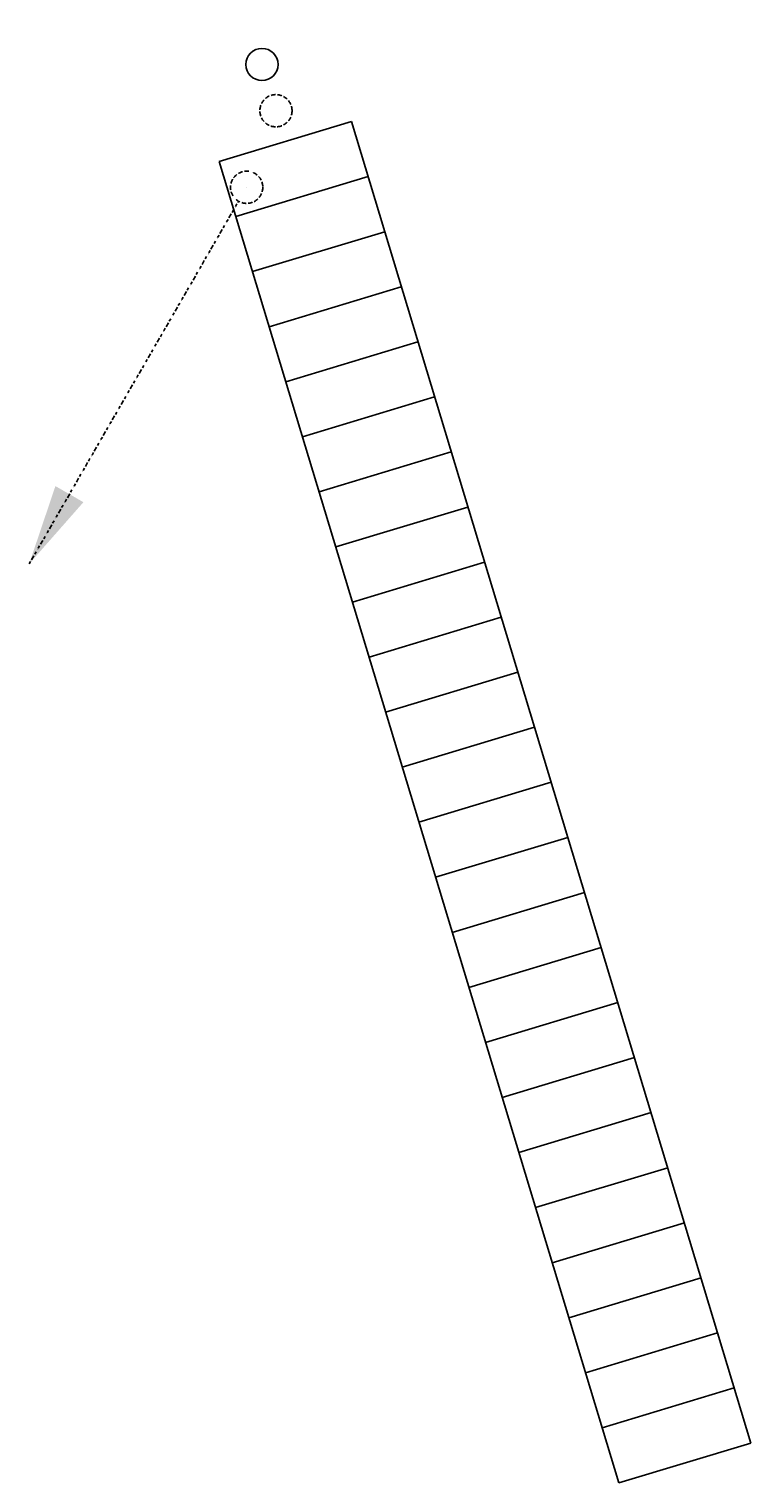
# Model space of a CAD drawing. Header units: millimetres. Extents: x -17664 to 63694, y -175 to 70975.
# Tile 18 of 22: x 46942 to 47726, y 10025 to 11605. Entities that reach past the tile are written whole.
import ezdxf
from ezdxf.enums import TextEntityAlignment as Align

# ---------------------------------------------------------------- set-up
doc = ezdxf.new("R2010")
doc.units = ezdxf.units.MM
for name, pattern in [('2322102', [45, 5, -2, 5, -2, 5, -2, 5, -2, 5, -2, 5, -5]), ('2322102_a', [19.5, 3, -2, 5, -2, 3, -4.5]), ('2322107', [2000, 1000, 1000]), ('2322108', [7, 5, -2])]:
    doc.linetypes.add(name, pattern=pattern)
for name, color, linetype in [('WL561---', 4, 'Continuous'), ('WL561---_AANVOER', 1, '2322107'), ('WL561---_RETOUR', 5, '2322108'), ('WL5627--', 4, '2322102'), ('WL570---_TOEVOER_D', 3, 'Continuous'), ('WM531---', 1, 'Continuous')]:
    doc.layers.add(name, color=color, linetype=linetype)
doc.styles.add('STABICAD-018', font='ISOCP.SHX', dxfattribs={"height": 90})
doc.styles.add('STABICAD-025', font='ISOCP.SHX', dxfattribs={"height": 125})

# ---------------------------------------------------------------- blocks, each defined once
blk = doc.blocks.new('*U240')
at = {"color": 0, "linetype": 'Continuous'}
for p, q in [((-750, 250, 200), (750, 250, 200)), ((-750, 100, 200), (-750, 250, 200)), ((-687.5, 100, -120), (-687.5, 250, -120)), ((-625, 100, -120), (-625, 250, -120)), ((-562.5, 100, -120), (-562.5, 250, -120)), ((-500, 100, -120), (-500, 250, -120)), ((-437.5, 100, -120), (-437.5, 250, -120)), ((-375, 100, -120), (-375, 250, -120)), ((-312.5, 100, -120), (-312.5, 250, -120)), ((-250, 100, -120), (-250, 250, -120)), ((-187.5, 100, -120), (-187.5, 250, -120)), ((-125, 100, -120), (-125, 250, -120)), ((-62.5, 100, -120), (-62.5, 250, -120)), ((0, 100, -120), (0, 250, -120)), ((62.5, 100, -120), (62.5, 250, -120)), ((125, 100, -120), (125, 250, -120)), ((187.5, 100, -120), (187.5, 250, -120)), ((250, 100, -120), (250, 250, -120)), ((312.5, 100, -120), (312.5, 250, -120)), ((375, 100, -120), (375, 250, -120)), ((437.5, 100, -120), (437.5, 250, -120)), ((500, 100, -120), (500, 250, -120)), ((562.5, 100, -120), (562.5, 250, -120)), ((625, 100, -120), (625, 250, -120)), ((687.5, 100, -120), (687.5, 250, -120)), ((750, 250, 200), (750, 100, 200)), ((-750, 100, 200), (750, 100, 200))]:
    blk.add_line(p, q, dxfattribs=at)
at = {"layer": 'WL561---_AANVOER', "linetype": '2322107'}
blk.add_circle((-837.5, 175, 200), 17.5, dxfattribs=at)
at = {"layer": 'WL561---_RETOUR', "linetype": '2322108'}
blk.add_circle((-785, 175), 17.5, dxfattribs=at)
at = {"layer": 'WL570---_TOEVOER_D', "color": 2, "style": 'STABICAD-018'}
blk.add_attdef('CODE', (43807, 20234.3, 120), '', height=1.2, dxfattribs=at)
at = {"layer": 'WL570---_TOEVOER_D', "color": 1, "style": 'STABICAD-018'}
blk.add_attdef('PRODUCTCODE', (43807, 20134.3, 120), '', height=1.8, rotation=90.0002, dxfattribs=at)
at = {"layer": 'WL570---_TOEVOER_D', "color": 2, "style": 'STABICAD-018'}
for tag in ['RADIATOR_CODE', 'KNOB_POSITION', 'CUSTOM_FIELD1', 'CUSTOM_FIELD2', 'POSITIONCODE', 'SECTIONCODE', 'FREETEXT', 'LABEL']:
    blk.add_attdef(tag, (43807, 20134.3, 120), '', height=1.2, rotation=90.0002, dxfattribs=at)
blk = doc.blocks.new('*U242')
at = {"linetype": '2322102'}
blk.add_hatch(color=2, dxfattribs=at).paths.add_polyline_path([(-236.2, -409.2), (-207.7, -324.7), (-177.3, -342.2)], flags=0)
at = {"color": 0, "linetype": '2322102'}
blk.add_line((0, 0), (0, 0, 1), dxfattribs=at)
at = {"color": 2, "linetype": '2322102_a'}
blk.add_line((-236.2, -409.2, 1), (-8.8, -15.2, 1), dxfattribs=at)
at = {"color": 2, "linetype": '2322102'}
blk.add_circle((0, 0, 1), 17.5, dxfattribs=at)
at = {"layer": 'WM531---', "color": 2}
for tag, p, style in [('SECTIONCODE', (44301.5, 21107.9, 149), 'STABICAD-025'), ('POSITIONCODE', (44301.5, 21107.9, 149), 'STABICAD-025'), ('CODE', (44301.5, 21057.9, -1), 'STABICAD-018'), ('FLOORCODE', (44351.5, 20957.9, -1), 'STABICAD-018')]:
    blk.add_attdef(tag, p, '', height=1.2, dxfattribs=dict(at, style=style))

msp = doc.modelspace()

# ---------------------------------------------------------------- block references
at = {"layer": 'WL561---', "linetype": 'Continuous', "rotation": 286.8163820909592}
msp.add_blockref('*U240', (47270.1, 10714.1, 120), dxfattribs=at)
at = {"layer": 'WL5627--', "linetype": '2322102'}
msp.add_blockref('*U242', (47178.7, 11433, -1), dxfattribs=at)

# ---------------------------------------------------------------- texts
at = {"layer": 'WL5627--', "color": 2, "style": 'STABICAD-018'}
for p in [(47166.4, 11411.8), (47156.7, 11394.9), (47146.9, 11378), (47137.2, 11361.1), (47127.4, 11344.2), (47117.7, 11327.3), (47107.9, 11310.4), (47098.2, 11293.6), (47088.4, 11276.7), (47078.7, 11259.8), (47068.9, 11242.9), (47059.2, 11226), (47049.4, 11209.1), (47039.7, 11192.2), (47029.9, 11175.3), (47020.2, 11158.5), (47010.4, 11141.6), (47000.7, 11124.7), (46990.9, 11107.8), (46981.2, 11090.9), (46971.4, 11074), (46961.7, 11057.1), (46951.9, 11040.2)]:
    msp.add_text('c', height=1.8, dxfattribs=at).set_placement(p, align=Align.MIDDLE_CENTER)

doc.saveas('drawing.dxf')
